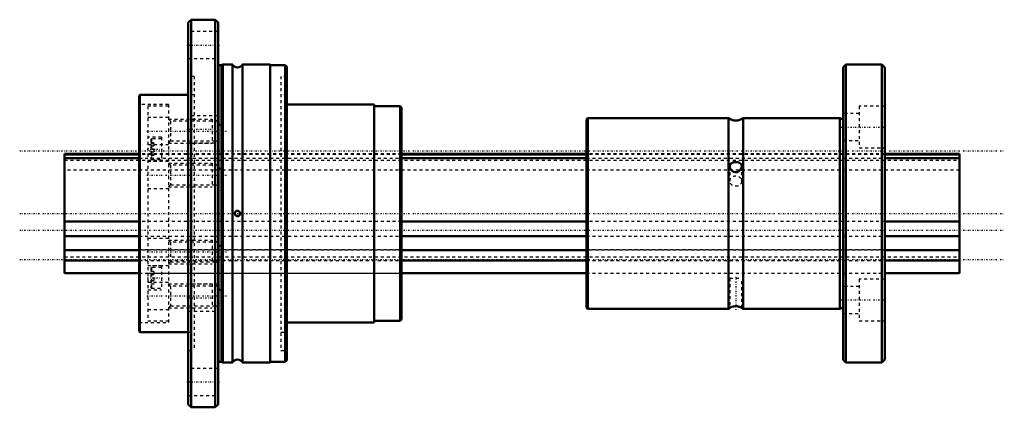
# Model space of a CAD drawing. Header units: millimetres. Extents: x -15 to 315, y -65 to 65.
import ezdxf

# ---------------------------------------------------------------- set-up
doc = ezdxf.new("R2010")
doc.units = ezdxf.units.MM
doc.linetypes.add('Center', pattern=[1.5, 0.45, -0.5, 0.05, -0.5])
doc.linetypes.add('Dashed', pattern=[2, 1, -1])
for name, color, linetype, lineweight in [('2d ConnectionPoints', 7, 'Continuous', 50), ('AM_0', 7, 'Continuous', 50), ('AM_4', 3, 'Continuous', 25), ('AM_5', 3, 'Continuous', 25), ('AM_7', 7, 'Center', 25), ('AM_9', 6, 'Dashed', 25)]:
    doc.layers.add(name, color=color, linetype=linetype, lineweight=lineweight)

# ---------------------------------------------------------------- blocks, each defined once
blk = doc.blocks.new('1_NS_4040ASpline_0_in_NS4040A_300L_0')
at = {"layer": 'AM_0'}
for p, q in [((42.5, 65), (41.5, 64)), ((41.5, 64), (41.5, -64)), ((50.5, 65), (42.5, 65)), ((42.5, 65), (42.5, -65)), ((51.5, 64), (50.5, 65)), ((50.5, 65), (50.5, -65)), ((51.5, 64), (51.5, -64)), ((52.62, 49.8), (51.75, 49.8)), ((53.05, 50), (52.62, 49.8)), ((52.62, 49.8), (52.62, -49.8)), ((56.27, 50), (53.05, 50)), ((53.05, 50), (53.05, -50)), ((56.27, 50), (56.27, -50)), ((69, 50), (59.73, 50)), ((59.73, 50), (59.73, -50)), ((69, 50), (69, -50)), ((73.92, 49.75), (69, 49.75)), ((73.92, 49.75), (73.92, -49.75)), ((74.5, 49.3), (74.5, -49.3)), ((25.3, 39.75), (25, 39.45)), ((41.5, 39.75), (25.3, 39.75)), ((25.3, 39.75), (25.3, -39.75)), ((25, 39.45), (25, -39.45)), ((103.8, 36.5), (74.5, 36.5)), ((103.8, 36.5), (103.8, -36.5)), ((112.5, 36), (103.8, 36)), ((113, 35.5), (112.5, 36)), ((112.5, 36), (112.5, -36)), ((113, 35.5), (113, -35.5)), ((103.8, -36), (112.5, -36)), ((112.5, -36), (113, -35.5)), ((25, -39.45), (25.3, -39.75)), ((74.5, -36.5), (103.8, -36.5)), ((25.3, -39.75), (41.5, -39.75)), ((51.75, -49.8), (52.62, -49.8)), ((52.62, -49.8), (53.05, -50)), ((53.05, -50), (56.27, -50)), ((59.73, -50), (69, -50)), ((69, -49.75), (73.92, -49.75)), ((41.5, -64), (42.5, -65)), ((42.5, -65), (50.5, -65)), ((50.5, -65), (51.5, -64))]:
    blk.add_line(p, q, dxfattribs=at)
blk.add_lwpolyline([(57.39, -0.66), (57.64, -0.82), (57.93, -0.9), (58.21, -0.87), (58.47, -0.77), (58.68, -0.59), (58.84, -0.32), (58.9, -0.02), (58.86, 0.26), (58.75, 0.5), (58.55, 0.71), (58.27, 0.86), (57.97, 0.9), (57.7, 0.85), (57.46, 0.72), (57.26, 0.51), (57.13, 0.22), (57.1, -0.08), (57.17, -0.34), (57.31, -0.57), (57.39, -0.66)], dxfattribs=at)
for centre, radius, start, end in [((51.75, 50.2), 0.4, 231.3178, 270), ((58, 51), 2, 210, 330), ((73.31, 48.38), 1.5, 37.7646, 66.2057), ((58, -51), 2, 30, 150), ((73.31, -48.38), 1.5, 293.7943, 322.2354), ((51.75, -50.2), 0.4, 90, 128.6822)]:
    blk.add_arc(centre, radius, start, end, dxfattribs=at)
at = {"layer": 'AM_4'}
blk.add_line((51.75, 49.8), (51.75, -49.8), dxfattribs=at)
at = {"layer": 'AM_5', "linetype": 'Dashed'}
for p, q in [((34.9, 31.64), (49.5, 31.64)), ((51.42, 30.97), (49.5, 31.64)), ((49.5, 31.64), (49.5, 23.64)), ((34.9, 23.64), (49.5, 23.64)), ((51.42, 24.32), (49.5, 23.64)), ((34.9, 16.89), (49.5, 16.89)), ((51.42, 16.21), (49.5, 16.89)), ((49.5, 16.89), (49.5, 8.89)), ((34.9, 8.89), (49.5, 8.89)), ((51.42, 9.57), (49.5, 8.89)), ((34.9, -8.89), (49.5, -8.89)), ((51.42, -9.57), (49.5, -8.89)), ((49.5, -8.89), (49.5, -16.89)), ((51.42, -16.21), (49.5, -16.89)), ((34.9, -16.89), (49.5, -16.89)), ((34.9, -23.64), (49.5, -23.64)), ((51.42, -24.32), (49.5, -23.64)), ((49.5, -23.64), (49.5, -31.64)), ((34.9, -31.64), (49.5, -31.64)), ((51.42, -30.97), (49.5, -31.64))]:
    blk.add_line(p, q, dxfattribs=at)
at = {"layer": 'AM_7'}
for p, q in [((41, 56.5), (52, 56.5)), ((27.66, 27.64), (54.26, 27.64)), ((41, 28.25), (52, 28.25)), ((27.77, 21.57), (33.2, 21.57)), ((27.66, 12.89), (54.26, 12.89)), ((27.66, -12.89), (54.26, -12.89)), ((27.77, -21.57), (33.2, -21.57)), ((27.66, -27.64), (54.26, -27.64)), ((41, -28.25), (52, -28.25)), ((41, -56.5), (52, -56.5))]:
    blk.add_line(p, q, dxfattribs=at)
at = {"layer": 'AM_9'}
for p, q in [((51.5, 61), (41.5, 61)), ((41.5, 52), (51.5, 52)), ((43.5, 46), (41.5, 46)), ((43.5, 46), (43.5, -46)), ((74.5, 46), (72.5, 46)), ((72.5, 46), (72.5, -46)), ((43.5, 39.75), (41.5, 39.75)), ((74.5, 39.75), (72.5, 39.75)), ((34.9, 36.5), (25, 36.5)), ((34.9, 36.5), (34.9, -36.5)), ((34.9, 36), (28, 36)), ((28, 36), (28, -36)), ((34.9, 32.14), (28, 32.14)), ((35.58, 30.97), (34.9, 31.64)), ((51.42, 30.97), (35.58, 30.97)), ((35.58, 30.97), (35.58, 24.32)), ((51.5, 32.75), (41.5, 32.75)), ((53.34, 27.64), (51.42, 30.97)), ((51.42, 30.97), (51.42, 24.32)), ((51.42, 24.32), (53.34, 27.64)), ((32.5, 25.57), (28, 25.57)), ((28, 23.14), (34.9, 23.14)), ((29, 24.87), (29, 18.27)), ((30, 23.65), (29, 23.65)), ((30, 23.37), (29, 23.37)), ((32.5, 25.07), (29.2, 25.07)), ((29.2, 25.07), (29.2, 18.07)), ((30, 23.65), (30, 19.49)), ((32.5, 25.57), (32.5, 17.57)), ((34.9, 23.64), (35.58, 24.32)), ((35.58, 24.32), (51.42, 24.32)), ((41.5, 23.75), (51.5, 23.75)), ((113, 20), (28, 20)), ((30, 22.61), (29, 22.61)), ((30, 21.57), (29, 21.57)), ((30, 20.53), (29, 20.53)), ((28, 17.57), (32.5, 17.57)), ((34.9, 17.39), (28, 17.39)), ((30, 19.77), (29, 19.77)), ((30, 19.49), (29, 19.49)), ((29.2, 18.07), (32.5, 18.07)), ((35.58, 16.21), (34.9, 16.89)), ((51.42, 16.21), (35.58, 16.21)), ((35.58, 16.21), (35.58, 9.57)), ((53.34, 12.89), (51.42, 16.21)), ((51.42, 16.21), (51.42, 9.57)), ((51.42, 9.57), (53.34, 12.89)), ((28, 8.39), (34.9, 8.39)), ((34.9, 8.89), (35.58, 9.57)), ((35.58, 9.57), (51.42, 9.57)), ((34.9, -8.39), (28, -8.39)), ((35.58, -9.57), (34.9, -8.89)), ((51.42, -9.57), (35.58, -9.57)), ((35.58, -9.57), (35.58, -16.21)), ((53.34, -12.89), (51.42, -9.57)), ((51.42, -9.57), (51.42, -16.21)), ((51.42, -16.21), (53.34, -12.89)), ((34.9, -16.89), (35.58, -16.21)), ((35.58, -16.21), (51.42, -16.21)), ((28, -17.39), (34.9, -17.39)), ((32.5, -17.57), (28, -17.57)), ((29, -18.27), (29, -24.87)), ((30, -19.49), (29, -19.49)), ((32.5, -18.07), (29.2, -18.07)), ((29.2, -18.07), (29.2, -25.07)), ((30, -19.49), (30, -23.65)), ((32.5, -17.57), (32.5, -25.57)), ((28, -20), (113, -20)), ((30, -20.53), (29, -20.53)), ((30, -22.61), (29, -22.61)), ((34.9, -23.14), (28, -23.14)), ((28, -25.57), (32.5, -25.57)), ((30, -23.65), (29, -23.65)), ((29.2, -25.07), (32.5, -25.07)), ((35.58, -24.32), (34.9, -23.64)), ((51.42, -24.32), (35.58, -24.32)), ((35.58, -24.32), (35.58, -30.97)), ((51.5, -23.75), (41.5, -23.75)), ((53.34, -27.64), (51.42, -24.32)), ((51.42, -24.32), (51.42, -30.97)), ((51.42, -30.97), (53.34, -27.64)), ((28, -32.14), (34.9, -32.14)), ((34.9, -31.64), (35.58, -30.97)), ((35.58, -30.97), (51.42, -30.97)), ((41.5, -32.75), (51.5, -32.75)), ((28, -36), (34.9, -36)), ((25, -36.5), (34.9, -36.5)), ((41.5, -39.75), (43.5, -39.75)), ((72.5, -39.75), (74.5, -39.75)), ((41.5, -46), (43.5, -46)), ((72.5, -46), (74.5, -46)), ((51.5, -52), (41.5, -52)), ((41.5, -61), (51.5, -61))]:
    blk.add_line(p, q, dxfattribs=at)
for centre, start, end in [((29.2, 24.87), 90, 180), ((29.2, 18.27), 180, 270), ((29.2, -18.27), 90, 180), ((29.2, -24.87), 180, 270)]:
    blk.add_arc(centre, 0.2, start, end, dxfattribs=at)
blk = doc.blocks.new('2_NS_4040ASpline_b_0_in_NS4040A_300L_0')
at = {"layer": 'AM_0'}
for p, q in [((261.9, 50), (261, 49.1)), ((274, 50), (261.9, 50)), ((261.9, 50), (261.9, -50)), ((275, 49), (274, 50)), ((274, 50), (274, -50)), ((261, 49.1), (261, -49.1)), ((275, 49), (275, -49)), ((175, 31.5), (175, -31.5)), ((222.53, 32), (175.5, 32)), ((222.53, 32), (222.53, -32)), ((259.87, 32), (227.47, 32)), ((227.47, 32), (227.47, -32)), ((259.87, 32), (259.87, -32)), ((175.5, -32), (222.53, -32)), ((227.47, -32), (259.87, -32)), ((261, -49.1), (261.9, -50)), ((274, -50), (275, -49)), ((261.9, -50), (274, -50))]:
    blk.add_line(p, q, dxfattribs=at)
for points in [[(224.09, 17.14), (223.54, 16.88), (223.16, 16.48), (223, 15.93), (223, 15.84)], [(227, 15.84), (227, 15.86), (226.91, 16.33), (226.67, 16.71), (226.23, 17.02), (225.6, 17.22), (224.94, 17.27), (224.35, 17.21), (224.09, 17.14)], [(223, 15.84), (223.06, 15.39), (223.28, 14.88), (223.67, 14.38), (224.27, 13.97), (224.94, 13.81), (225.54, 13.9), (226.07, 14.16), (226.54, 14.61), (226.89, 15.23), (227, 15.84)], [(227, -31.69), (226.99, -31.68), (226.86, -31.6), (226.58, -31.45), (226.09, -31.26), (225.43, -31.11), (224.78, -31.09), (224.22, -31.17), (223.71, -31.33), (223.28, -31.52), (223.03, -31.67), (223, -31.69)]]:
    blk.add_lwpolyline(points, dxfattribs=at)
for centre, radius, start, end in [((175.5, 31.5), 0.5, 90, 180), ((225, 35.15), 4, 231.9525, 308.0475), ((261, 33.65), 2, 235.5885, 270), ((175.5, -31.5), 0.5, 180, 270), ((225, -35.15), 4, 119.5808, 128.0475), ((225, -35.15), 4, 51.9525, 60.3664), ((261, -33.65), 2, 90, 124.4115)]:
    blk.add_arc(centre, radius, start, end, dxfattribs=at)
at = {"layer": 'AM_4'}
blk.add_line((175.5, 32), (175.5, -32), dxfattribs=at)
at = {"layer": 'AM_7'}
for p, q in [((260.3, 28.99), (275.7, 28.99)), ((225, -21.23), (225, -32.26)), ((260.3, -28.99), (275.7, -28.99))]:
    blk.add_line(p, q, dxfattribs=at)
at = {"layer": 'AM_9'}
for p, q in [((266.4, 33.49), (261, 33.49)), ((275, 35.99), (266.4, 35.99)), ((266.4, 35.99), (266.4, 21.99)), ((261, 24.49), (266.4, 24.49)), ((275, 20), (175, 20)), ((266.4, 21.99), (275, 21.99)), ((223.87, 17.06), (224.24, 17.19)), ((223, 15.84), (223.02, 16.07)), ((223, 15.84), (223, 10.87)), ((227, 10.87), (227, 15.84)), ((175, -20), (275, -20)), ((223, -21.73), (227, -21.73)), ((223, -21.73), (223, -31.67)), ((227, -31.67), (227, -21.73)), ((275, -21.99), (266.4, -21.99)), ((266.4, -21.99), (266.4, -35.99)), ((266.4, -24.49), (261, -24.49)), ((223.79, -31.3), (223.91, -31.25)), ((223.91, -31.25), (224.04, -31.22)), ((261, -33.49), (266.4, -33.49)), ((266.4, -35.99), (275, -35.99))]:
    blk.add_line(p, q, dxfattribs=at)
blk.add_ellipse((225, 10.87), major_axis=(-2, 0), ratio=0.866025, dxfattribs=at)
blk = doc.blocks.new('3_NS_4040A_300L_Shaft_0_in_NS4040A_300L_0')
at = {"layer": 'AM_0'}
for p, q in [((25, 20), (0, 20)), ((0, 20), (0, -20)), ((25, 19.81), (0, 19.81)), ((175, 20), (113, 20)), ((175, 19.81), (113, 19.81)), ((300, 20), (275, 20)), ((300, 19.81), (275, 19.81)), ((300, 20), (300, -20)), ((0, 18.52), (25, 18.52)), ((113, 18.52), (175, 18.52)), ((275, 18.52), (300, 18.52)), ((25, -2.72), (0, -2.72)), ((175, -2.72), (113, -2.72)), ((300, -2.72), (275, -2.72)), ((0, -7.55), (25, -7.55)), ((113, -7.55), (175, -7.55)), ((275, -7.55), (300, -7.55)), ((25, -12.26), (0, -12.26)), ((175, -12.26), (113, -12.26)), ((300, -12.26), (275, -12.26)), ((0, -15.8), (25, -15.8)), ((113, -15.8), (175, -15.8)), ((275, -15.8), (300, -15.8)), ((0, -20), (25, -20)), ((113, -20), (175, -20)), ((275, -20), (300, -20))]:
    blk.add_line(p, q, dxfattribs=at)
at = {"layer": 'AM_7'}
for p, q in [((-15, 21.06), (315, 21.06)), ((-15, 0), (315, 0)), ((-15, -5.64), (315, -5.64)), ((-15, -15.41), (315, -15.41))]:
    blk.add_line(p, q, dxfattribs=at)
at = {"layer": 'AM_9'}
for p, q in [((113, 20), (25, 20)), ((113, 19.81), (25, 19.81)), ((275, 20), (175, 20)), ((275, 19.81), (175, 19.81)), ((0, 17.88), (300, 17.88)), ((25, 18.52), (113, 18.52)), ((175, 18.52), (275, 18.52)), ((300, 14.5), (0, 14.5)), ((113, -2.72), (25, -2.72)), ((275, -2.72), (175, -2.72)), ((25, -7.55), (113, -7.55)), ((175, -7.55), (275, -7.55)), ((300, -12.24), (0, -12.24)), ((113, -12.26), (25, -12.26)), ((275, -12.26), (175, -12.26)), ((0, -14.5), (300, -14.5)), ((25, -15.8), (113, -15.8)), ((175, -15.8), (275, -15.8)), ((25, -20), (113, -20)), ((175, -20), (275, -20))]:
    blk.add_line(p, q, dxfattribs=at)

msp = doc.modelspace()

# ---------------------------------------------------------------- linework, layer by layer
at = {"layer": '2d ConnectionPoints'}
for p in [(0, 0), (25, 0), (275, 0), (275, 0)]:
    msp.add_point(p, dxfattribs=at)

# ---------------------------------------------------------------- block references
for name in ['1_NS_4040ASpline_0_in_NS4040A_300L_0', '2_NS_4040ASpline_b_0_in_NS4040A_300L_0', '3_NS_4040A_300L_Shaft_0_in_NS4040A_300L_0']:
    msp.add_blockref(name, (0, 0))

doc.saveas('drawing.dxf')
